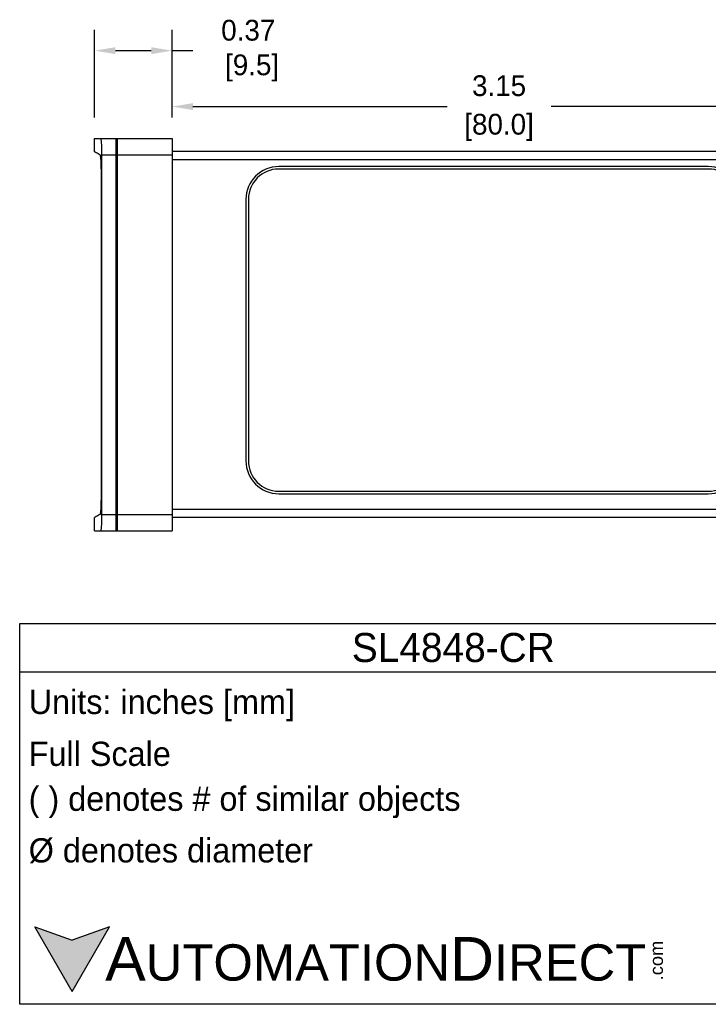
# Model space of a CAD drawing. Header units: inches. Extents: x 539.02 to 548.64, y 512.89 to 521.63.
# Tile 5 of 12: x 541.69 to 545, y 512.89 to 517.63. Entities that reach past the tile are written whole.
import ezdxf

# ---------------------------------------------------------------- set-up
doc = ezdxf.new("R2010")
doc.units = ezdxf.units.IN
doc.header["$LTSCALE"] = 8
doc.header["$MEASUREMENT"] = 0
for name, color, linetype in [('03___PRT_ALL_CURVES', 7, 'Continuous'), ('Dimensions', 140, 'Continuous'), ('Text', 140, 'Continuous')]:
    doc.layers.add(name, color=color, linetype=linetype)
doc.styles.add('\\M+2ABAC\\M+2A6A11', font='txt')
doc.dimstyles.get("Standard").update_dxf_attribs({"dimtxt": 0.1, "dimasz": 0.1, "dimexe": 0.1, "dimexo": 0.1, "dimgap": 0.05, "dimtad": 0, "dimtih": 1, "dimtoh": 1, "dimzin": 0, "dimdsep": 46, "dimtxsty": 'Standard', "dimcen": 0, "dimclrd": 256, "dimclre": 256, "dimclrt": 256, "dimadec": 0, "dimazin": 0, "dimtfac": 1, "dimtofl": 0, "dimtmove": 0, "dimatfit": 3, "dimfxl": 0, "dimtolj": 1, "dimtzin": 0, "dimarcsym": 0})

# ---------------------------------------------------------------- blocks, each defined once
blk = doc.blocks.new('*D3')
at = {"layer": 'DEFPOINTS', "color": 0}
for p in [(542.4193, 517.4786), (542.0463, 517.0562), (542.4193, 517.0562)]:
    blk.add_point(p, dxfattribs=at)
at = {"layer": 'Dimensions', "lineweight": -2}
for p, q in [((542.0463, 517.1562), (542.0463, 517.5786)), ((542.4193, 517.1562), (542.4193, 517.5786)), ((542.1463, 517.4786), (542.3193, 517.4786)), ((542.4193, 517.4786), (542.5193, 517.4786))]:
    blk.add_line(p, q, dxfattribs=at)
at = {"layer": 'Dimensions'}
for points in [[(542.1463, 517.4952), (542.1463, 517.4619), (542.0463, 517.4786)], [(542.3193, 517.4952), (542.3193, 517.4619), (542.4193, 517.4786)]]:
    blk.add_solid(points, dxfattribs=at)
at = {"layer": 'Dimensions', "insert": (542.786, 517.4786), "char_height": 0.1, "attachment_point": 5}
blk.add_mtext('\\A1;0.37\\P [9.5]', dxfattribs=at)
blk = doc.blocks.new('*D4')
at = {"layer": 'DEFPOINTS', "color": 0}
for p in [(545.5674, 517.2094), (542.4193, 517.0562), (545.5674, 516.9553)]:
    blk.add_point(p, dxfattribs=at)
at = {"layer": 'Dimensions', "lineweight": -2}
for p, q in [((542.4193, 517.1562), (542.4193, 517.3094)), ((545.5674, 517.0553), (545.5674, 517.3094)), ((542.5193, 517.2094), (543.7434, 517.2094)), ((545.4674, 517.2094), (544.2434, 517.2094))]:
    blk.add_line(p, q, dxfattribs=at)
at = {"layer": 'Dimensions'}
for points in [[(542.5193, 517.226), (542.5193, 517.1927), (542.4193, 517.2094)], [(545.4674, 517.226), (545.4674, 517.1927), (545.5674, 517.2094)]]:
    blk.add_solid(points, dxfattribs=at)
at = {"layer": 'Dimensions', "char_height": 0.1, "attachment_point": 5}
for s, insert in [('\\A1;3.15', (543.9934, 517.3094)), ('\\A1;[80.0]', (543.9934, 517.1094))]:
    blk.add_mtext(s, dxfattribs=dict(at, insert=insert))

msp = doc.modelspace()

# ---------------------------------------------------------------- hatches: boundary and pattern name
at = {"layer": 'Text'}
msp.add_hatch(color=256, dxfattribs=at).paths.add_polyline_path([(541.938, 512.9497), (542.118, 513.2615), (541.938, 513.196), (541.758, 513.2615)])

# ---------------------------------------------------------------- linework, layer by layer
at = {"color": 7, "linetype": 'Continuous'}
for p, q in [((542.0463, 516.9912), (542.0463, 517.0562)), ((542.0463, 517.0562), (542.4193, 517.0562)), ((542.1488, 517.0562), (542.1488, 515.1665)), ((542.1567, 515.1665), (542.1567, 517.0562)), ((542.4193, 517.0562), (542.4193, 515.1665)), ((542.1567, 517.0167), (542.1488, 517.0167)), ((542.1567, 517.0146), (542.1488, 517.0146)), ((542.4193, 516.9948), (545.5279, 516.9948)), ((542.0817, 515.2455), (542.0817, 516.9773)), ((542.0817, 516.9773), (542.1488, 516.9773)), ((542.1567, 516.9751), (542.1488, 516.9751)), ((542.1567, 516.9773), (542.4193, 516.9773)), ((542.4193, 516.9553), (545.5674, 516.9553)), ((542.0788, 515.3255), (542.0788, 516.8973)), ((545.0007, 516.9208), (542.9328, 516.9208)), ((545.0007, 516.9089), (542.9328, 516.9089)), ((542.7748, 516.7628), (542.7748, 515.5038)), ((542.7866, 516.7628), (542.7866, 515.5038)), ((542.0777, 515.58), (542.0777, 515.4615)), ((542.9328, 515.3577), (545.0007, 515.3577)), ((542.9328, 515.3458), (545.0007, 515.3458)), ((542.0463, 515.1665), (542.0463, 515.2315)), ((542.0817, 515.2455), (542.1488, 515.2455)), ((542.1567, 515.2473), (542.1488, 515.2473)), ((542.1567, 515.2455), (542.4193, 515.2455)), ((542.4193, 515.2718), (545.5674, 515.2718)), ((542.4193, 515.2323), (545.5279, 515.2323)), ((542.1567, 515.2078), (542.1488, 515.2078)), ((542.1567, 515.206), (542.1488, 515.206)), ((542.0463, 515.1665), (542.4193, 515.1665))]:
    msp.add_line(p, q, dxfattribs=at)
for centre, radius, start, end in [((542.9328, 516.7628), 0.158, 90, 180), ((542.9328, 516.7628), 0.1461, 90, 180), ((545.0007, 516.7628), 0.158, 0, 90), ((545.0007, 516.7628), 0.1461, 0, 90), ((542.0876, 515.58), 0.00987, 154.3581, 180), ((542.9328, 515.5038), 0.158, 180, 270), ((542.9328, 515.5038), 0.1461, 180, 270), ((545.0007, 515.5038), 0.158, 270, 0), ((545.0007, 515.5038), 0.1461, 270, 0), ((542.0876, 515.4615), 0.00987, 180, 205.6419)]:
    msp.add_arc(centre, radius, start, end, dxfattribs=at)
for points, start_tangent, end_tangent in [([(542.0817, 516.9773), (542.0815, 516.9947), (542.0811, 517.0115), (542.0804, 517.0266), (542.0795, 517.0389), (542.0784, 517.0484), (542.0772, 517.0543), (542.076, 517.0562)], (0, 1), (-1, 0)), ([(542.0745, 516.9742), (542.0735, 516.9762)], (-0.207505, 0.978234), (-0.875884, 0.482521)), ([(542.0788, 516.8973), (542.0787, 516.9123), (542.0784, 516.9268), (542.0779, 516.9402), (542.0772, 516.9521), (542.0764, 516.9619), (542.0755, 516.9694), (542.0745, 516.9742)], (0, 1), (-0.207505, 0.978234)), ([(542.0745, 515.2485), (542.0755, 515.2534), (542.0764, 515.2608), (542.0772, 515.2707), (542.0779, 515.2825), (542.0784, 515.2959), (542.0787, 515.3104), (542.0788, 515.3255)], (0.207505, 0.978234), (0, 1)), ([(542.0735, 515.2465), (542.0531, 515.2353), (542.0463, 515.2315)], (-0.875884, -0.482521), (-0.875607, -0.483025)), ([(542.0735, 515.2465), (542.0745, 515.2485)], (0.875884, 0.482521), (0.207505, 0.978234)), ([(542.076, 515.1665), (542.0772, 515.1684), (542.0784, 515.1743), (542.0795, 515.1838), (542.0804, 515.1962), (542.0811, 515.2112), (542.0815, 515.2281), (542.0817, 515.2455)], (1, 0), (0, 1))]:
    msp.add_spline(points, degree=3, dxfattribs=dict(at, start_tangent=start_tangent, end_tangent=end_tangent))
at = {"color": 7, "linetype": 'Continuous', "start_tangent": (-0.875884, 0.482521)}
msp.add_spline([(542.0735, 516.9762), (542.0531, 516.9874), (542.0463, 516.9912)], degree=3, dxfattribs=at)
at = {"layer": '03___PRT_ALL_CURVES', "color": 7, "linetype": 'Continuous'}
msp.add_line((542.1488, 517.0562), (542.1567, 517.0562), dxfattribs=at)
at = {"layer": 'Text'}
for p, q in [((541.6857, 514.7211), (545.8606, 514.7211)), ((541.6857, 512.8878), (541.6857, 514.7211)), ((541.6857, 514.488), (545.8606, 514.488)), ((541.938, 512.9497), (541.758, 513.2615)), ((541.758, 513.2615), (541.938, 513.196)), ((541.938, 512.9497), (542.118, 513.2615)), ((542.118, 513.2615), (541.938, 513.196)), ((545.8606, 512.8878), (541.6857, 512.8878))]:
    msp.add_line(p, q, dxfattribs=at)

# ---------------------------------------------------------------- texts
at = {"layer": 'Text', "style": '\\M+2ABAC\\M+2A6A11'}
for s, insert, char_height, width, attachment_point in [('SL4848-CR', (543.7731, 514.6045), 0.13985, 4.174901, 5), ('{\\fArial|b0|i0|c0|p34;     \\H1.2x;A\\H0.8333x;UTOMATION\\H1.2x;D\\H0.8333x;IRECT}', (541.758, 513.1054), 0.174815, 2.966621, 4)]:
    msp.add_mtext(s, dxfattribs=dict(at, insert=insert, char_height=char_height, width=width, attachment_point=attachment_point))
at = {"layer": 'Text', "char_height": 0.116543, "attachment_point": 4}
for s, insert, width in [(' Units: inches [mm]', (541.6857, 514.326), 4.186271), (' Full Scale', (541.6857, 514.0929), 4.174901), (' ( ) denotes # of similar objects', (541.6857, 513.8598), 4.174901), (' %%C denotes diameter', (541.6857, 513.6267), 4.174901)]:
    msp.add_mtext(s, dxfattribs=dict(at, insert=insert, width=width))
at = {"layer": 'Text', "insert": (544.7193, 513.0032), "char_height": 0.062933, "width": 0.186493, "attachment_point": 1, "rotation": 90, "style": '\\M+2ABAC\\M+2A6A11'}
msp.add_mtext('{\\fArial|b0|i0|c0|p34;.com}', dxfattribs=at)

# ---------------------------------------------------------------- dimensions: what is measured, and where the dimension line sits
at = {"layer": 'Dimensions'}
dim = msp.add_linear_dim(base=(542.4193, 517.4786), p1=(542.0463, 517.0562), p2=(542.4193, 517.0562), dimstyle='Standard', override={"dimpost": '\\X'}, dxfattribs=at)
dim.commit()
dim.dimension.update_dxf_attribs({"geometry": '*D3', "text_midpoint": (542.786, 517.4786), "dimtype": 160})
dim = msp.add_linear_dim(base=(545.5674, 517.2094), p1=(542.4193, 517.0562), p2=(545.5674, 516.9553), dimstyle='Standard', override={"dimpost": '\\X'}, dxfattribs=at)
dim.commit()
dim.dimension.update_dxf_attribs({"geometry": '*D4', "text_midpoint": (543.9934, 517.2094)})

doc.saveas('drawing.dxf')
